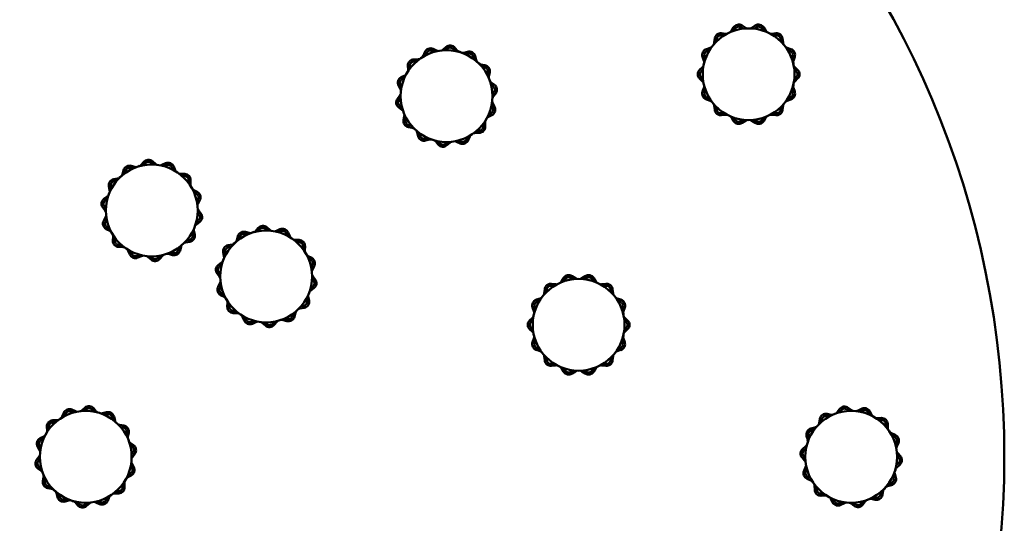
# Model space of a CAD drawing. Header units: millimetres. Extents: x 895 to 3556, y 117 to 2913.
# Tile 4 of 13: x 1312 to 1795, y 535 to 781. Entities that reach past the tile are written whole.
import ezdxf

# ---------------------------------------------------------------- set-up
doc = ezdxf.new("R2010")
doc.units = ezdxf.units.MM
doc.header["$LTSCALE"] = 10
doc.layers.add('Widoczne (ISO)', color=7, linetype='Continuous', lineweight=50)

msp = doc.modelspace()

# ---------------------------------------------------------------- linework, layer by layer
at = {"layer": 'Widoczne (ISO)'}
for p, q in [((1661.09, 775.89), (1662.1, 777.54)), ((1662.95, 777.02), (1662.28, 775.92)), ((1662.48, 775.99), (1663.53, 776.59)), ((1663.55, 776.56), (1663.53, 776.59)), ((1666.82, 776.96), (1665.74, 777.65)), ((1666.28, 778.49), (1667.91, 777.45)), ((1671.15, 777.45), (1672.78, 778.49)), ((1673.32, 777.65), (1672.24, 776.96)), ((1676.78, 775.92), (1676.11, 777.02)), ((1676.96, 777.54), (1677.97, 775.89)), ((1652.7, 770.12), (1652.89, 772.05)), ((1653.89, 771.94), (1653.76, 770.66)), ((1657.4, 773.57), (1656.12, 773.73)), ((1656.24, 774.72), (1658.16, 774.48)), ((1663.55, 776.56), (1663.68, 776.34)), ((1680.9, 774.48), (1682.82, 774.72)), ((1682.94, 773.73), (1681.66, 773.57)), ((1685.31, 770.66), (1685.18, 771.94)), ((1686.17, 772.05), (1686.37, 770.12)), ((1514.93, 767.06), (1516.68, 766.26)), ((1519.9, 766.72), (1521.36, 767.99)), ((1522.01, 767.23), (1521.04, 766.39)), ((1525.69, 766.01), (1524.86, 767)), ((1525.63, 767.64), (1526.87, 766.15)), ((1648.84, 766.96), (1650.67, 767.58)), ((1653.79, 770.97), (1654.55, 771.41)), ((1688.39, 767.58), (1690.22, 766.96)), ((1510.16, 763.74), (1510.92, 765.52)), ((1511.84, 765.12), (1511.33, 763.94)), ((1515.68, 765.62), (1514.51, 766.15)), ((1527.54, 765.58), (1527.67, 765.8)), ((1527.69, 765.83), (1527.67, 765.8)), ((1527.69, 765.83), (1528.74, 765.22)), ((1529.96, 765.18), (1531.83, 765.69)), ((1532.09, 764.72), (1530.85, 764.38)), ((1534.87, 762.03), (1534.56, 763.28)), ((1535.53, 763.52), (1536, 761.64)), ((1647.64, 761.28), (1646.98, 763.1)), ((1647.92, 763.44), (1648.36, 762.23)), ((1650.38, 766.43), (1649.16, 766.02)), ((1689.9, 766.02), (1688.68, 766.43)), ((1690.7, 762.23), (1691.14, 763.44)), ((1692.08, 763.1), (1691.42, 761.28)), ((1502.67, 756.84), (1502.59, 758.77)), ((1503.59, 758.81), (1503.65, 757.52)), ((1505.53, 761.89), (1507.46, 761.93)), ((1506.84, 760.92), (1505.55, 760.89)), ((1536.63, 760.59), (1537.68, 759.97)), ((1537.67, 759.94), (1537.54, 759.72)), ((1537.67, 759.94), (1537.68, 759.97)), ((1538.36, 759.42), (1540.27, 759.07)), ((1540.08, 758.08), (1538.82, 758.32)), ((1645.53, 756.76), (1646.92, 758.12)), ((1691.27, 760.41), (1691.52, 760.41)), ((1691.56, 760.41), (1691.52, 760.41)), ((1691.56, 760.41), (1691.56, 759.19)), ((1692.15, 758.12), (1693.53, 756.76)), ((1499.31, 753.16), (1501.03, 754.04)), ((1500.91, 752.85), (1499.76, 752.27)), ((1541.42, 754.45), (1541.68, 755.71)), ((1542.66, 755.51), (1542.27, 753.61)), ((1646.92, 751.12), (1645.53, 752.48)), ((1647.15, 756.95), (1646.23, 756.05)), ((1646.23, 753.19), (1647.15, 752.29)), ((1692.83, 756.05), (1691.91, 756.95)), ((1691.91, 752.29), (1692.83, 753.19)), ((1693.53, 752.48), (1692.15, 751.12)), ((1498.93, 747.37), (1498.02, 749.07)), ((1498.9, 749.54), (1499.51, 748.41)), ((1499.55, 748.61), (1499.56, 749.83)), ((1499.59, 749.83), (1499.56, 749.83)), ((1499.59, 749.83), (1499.84, 749.83)), ((1544.4, 748.64), (1543.37, 749.4)), ((1543.43, 750.58), (1545, 749.44)), ((1646.98, 746.14), (1647.64, 747.96)), ((1691.52, 748.82), (1691.27, 748.82)), ((1691.42, 747.96), (1692.08, 746.14)), ((1691.52, 748.82), (1691.56, 748.82)), ((1691.56, 750.04), (1691.56, 748.82)), ((1497.49, 742.59), (1498.66, 744.13)), ((1499.07, 743.01), (1498.28, 741.99)), ((1544.03, 744.78), (1544.81, 745.81)), ((1545.61, 745.2), (1544.43, 743.66)), ((1648.36, 747.01), (1647.92, 745.8)), ((1649.16, 743.22), (1650.38, 742.81)), ((1688.68, 742.81), (1689.9, 743.22)), ((1691.14, 745.8), (1690.7, 747.01)), ((1499.66, 737.21), (1498.1, 738.35)), ((1498.69, 739.16), (1499.73, 738.4)), ((1499.48, 738.58), (1499.49, 739.46)), ((1544.2, 738.25), (1543.59, 739.38)), ((1544.17, 740.43), (1545.08, 738.72)), ((1650.67, 741.66), (1648.84, 742.28)), ((1652.89, 737.19), (1652.7, 739.12)), ((1653.76, 738.58), (1653.89, 737.29)), ((1654.55, 737.83), (1653.79, 738.27)), ((1685.18, 737.29), (1685.31, 738.58)), ((1686.37, 739.12), (1686.17, 737.19)), ((1690.22, 742.28), (1688.39, 741.66)), ((1500.44, 732.28), (1500.83, 734.18)), ((1501.68, 733.34), (1501.42, 732.08)), ((1543.79, 734.63), (1542.06, 733.76)), ((1542.19, 734.94), (1543.34, 735.52)), ((1656.12, 735.51), (1657.4, 735.67)), ((1658.16, 734.76), (1656.24, 734.52)), ((1662.1, 731.7), (1661.09, 733.35)), ((1662.28, 733.32), (1662.95, 732.22)), ((1663.53, 732.64), (1662.48, 733.25)), ((1676.11, 732.22), (1676.78, 733.32)), ((1677.97, 733.35), (1676.96, 731.7)), ((1682.82, 734.52), (1680.9, 734.76)), ((1681.66, 735.67), (1682.94, 735.51)), ((1504.73, 728.37), (1502.83, 728.73)), ((1503.01, 729.71), (1504.28, 729.48)), ((1539.5, 728.98), (1539.45, 730.27)), ((1540.42, 730.96), (1540.5, 729.02)), ((1663.53, 732.64), (1663.55, 732.68)), ((1663.68, 732.89), (1663.55, 732.68)), ((1665.74, 731.59), (1666.82, 732.28)), ((1667.91, 731.79), (1666.28, 730.75)), ((1672.78, 730.75), (1671.15, 731.79)), ((1672.24, 732.28), (1673.32, 731.59)), ((1507.57, 724.27), (1507.1, 726.15)), ((1508.22, 725.76), (1508.54, 724.52)), ((1531.26, 722.67), (1531.76, 723.85)), ((1532.94, 724.05), (1532.17, 722.27)), ((1537.57, 725.9), (1535.63, 725.86)), ((1536.26, 726.87), (1537.55, 726.9)), ((1537.48, 727.61), (1536.42, 727.01)), ((1537.33, 727.86), (1537.46, 727.65)), ((1537.48, 727.61), (1537.46, 727.65)), ((1511, 723.07), (1512.24, 723.41)), ((1513.13, 722.61), (1511.27, 722.11)), ((1517.46, 720.15), (1516.23, 721.64)), ((1517.41, 721.78), (1518.23, 720.79)), ((1521.08, 720.56), (1522.05, 721.4)), ((1523.2, 721.07), (1521.74, 719.8)), ((1528.17, 720.73), (1526.41, 721.53)), ((1527.42, 722.17), (1528.59, 721.64)), ((1528.46, 722.49), (1527.69, 722.05)), ((1366.98, 709.72), (1368.84, 709.19)), ((1370.07, 709.23), (1371.13, 709.84)), ((1371.15, 709.8), (1371.13, 709.84)), ((1371.15, 709.8), (1371.27, 709.59)), ((1371.95, 710.15), (1373.19, 711.63)), ((1373.96, 710.99), (1373.13, 710)), ((1377.77, 710.35), (1376.81, 711.2)), ((1377.47, 711.95), (1378.92, 710.67)), ((1382.13, 710.19), (1383.9, 710.98)), ((1384.31, 710.07), (1383.13, 709.54)), ((1387.89, 709.42), (1388.64, 707.64)), ((1361.09, 704.04), (1362.15, 704.65)), ((1362.79, 705.7), (1363.27, 707.57)), ((1364.24, 707.32), (1363.92, 706.08)), ((1367.95, 708.41), (1366.71, 708.75)), ((1387.47, 707.84), (1386.97, 709.03)), ((1391.32, 705.81), (1393.26, 705.75)), ((1393.23, 704.76), (1391.94, 704.79)), ((1356.47, 697.71), (1356.09, 699.61)), ((1357.07, 699.8), (1357.32, 698.54)), ((1358.5, 703.15), (1360.41, 703.49)), ((1359.95, 702.39), (1358.68, 702.17)), ((1361.09, 704.04), (1361.11, 704.01)), ((1361.24, 703.79), (1361.11, 704.01)), ((1395.11, 701.37), (1395.18, 702.66)), ((1396.17, 702.61), (1396.08, 700.68)), ((1353.71, 693.56), (1355.28, 694.69)), ((1397.7, 697.87), (1399.42, 696.98)), ((1398.97, 696.09), (1397.82, 696.68)), ((1353.87, 689.92), (1354.65, 688.89)), ((1355.34, 693.5), (1354.3, 692.75)), ((1398.87, 693.65), (1399.12, 693.65)), ((1399.15, 693.65), (1399.12, 693.65)), ((1399.15, 693.65), (1399.15, 692.44)), ((1399.2, 692.23), (1399.81, 693.36)), ((1400.69, 692.88), (1399.77, 691.18)), ((1354.24, 687.77), (1353.07, 689.32)), ((1400.38, 685.8), (1399.6, 686.83)), ((1400.01, 687.95), (1401.17, 686.4)), ((1353.56, 682.84), (1354.48, 684.54)), ((1355.05, 683.49), (1354.44, 682.36)), ((1398.91, 682.22), (1399.95, 682.97)), ((1400.53, 682.16), (1398.97, 681.03)), ((1399.15, 683.28), (1399.15, 682.4)), ((1356.54, 677.85), (1354.82, 678.74)), ((1355.28, 679.63), (1356.43, 679.04)), ((1397.18, 675.92), (1396.93, 677.18)), ((1397.78, 678.01), (1398.16, 676.11)), ((1423.99, 676.05), (1422.75, 676.4)), ((1423.02, 677.36), (1424.88, 676.84)), ((1426.11, 676.87), (1427.16, 677.48)), ((1427.18, 677.45), (1427.16, 677.48)), ((1427.18, 677.45), (1427.31, 677.23)), ((1427.98, 677.8), (1429.23, 679.28)), ((1429.99, 678.63), (1429.16, 677.65)), ((1433.81, 678), (1432.84, 678.85)), ((1433.5, 679.6), (1434.96, 678.32)), ((1438.17, 677.84), (1439.93, 678.63)), ((1440.34, 677.72), (1439.17, 677.19)), ((1443.5, 675.49), (1443, 676.67)), ((1443.92, 677.06), (1444.68, 675.28)), ((1358.07, 673.11), (1358.17, 675.04)), ((1359.13, 674.35), (1359.07, 673.06)), ((1361.02, 670.96), (1362.3, 670.93)), ((1361.11, 671.71), (1361.09, 671.68)), ((1362.15, 671.07), (1361.09, 671.68)), ((1361.11, 671.71), (1361.24, 671.93)), ((1395.74, 672.57), (1393.84, 672.23)), ((1394.3, 673.33), (1395.57, 673.55)), ((1414.54, 670.8), (1416.44, 671.14)), ((1417.13, 671.69), (1418.18, 672.3)), ((1417.13, 671.69), (1417.15, 671.66)), ((1417.27, 671.44), (1417.15, 671.66)), ((1418.82, 673.35), (1419.3, 675.22)), ((1420.27, 674.97), (1419.95, 673.72)), ((1447.36, 673.45), (1449.29, 673.4)), ((1449.27, 672.4), (1447.98, 672.44)), ((1362.92, 669.91), (1360.99, 669.97)), ((1366.36, 666.3), (1365.61, 668.08)), ((1366.78, 667.88), (1367.28, 666.69)), ((1369.94, 665.65), (1371.12, 666.18)), ((1370.84, 666.05), (1370.07, 666.49)), ((1380.29, 664.73), (1381.12, 665.72)), ((1387.27, 666), (1385.4, 666.53)), ((1386.3, 667.31), (1387.54, 666.97)), ((1390.01, 668.4), (1390.33, 669.64)), ((1391.46, 670.02), (1390.98, 668.15)), ((1412.5, 665.36), (1412.12, 667.25)), ((1413.1, 667.45), (1413.36, 666.19)), ((1415.98, 670.04), (1414.71, 669.81)), ((1451.15, 669.02), (1451.21, 670.31)), ((1452.21, 670.26), (1452.12, 668.33)), ((1372.12, 665.53), (1370.35, 664.74)), ((1376.78, 663.77), (1375.33, 665.05)), ((1376.47, 665.37), (1377.44, 664.52)), ((1382.3, 665.57), (1381.06, 664.09)), ((1409.75, 661.2), (1411.32, 662.34)), ((1411.38, 661.15), (1410.33, 660.39)), ((1453.74, 665.52), (1455.46, 664.63)), ((1455, 663.74), (1453.86, 664.33)), ((1454.9, 661.3), (1455.15, 661.3)), ((1455.19, 661.3), (1455.15, 661.3)), ((1455.19, 661.3), (1455.19, 660.08)), ((1455.23, 659.88), (1455.85, 661.01)), ((1410.28, 655.42), (1409.11, 656.96)), ((1409.91, 657.57), (1410.68, 656.54)), ((1456.72, 660.53), (1455.8, 658.83)), ((1409.6, 650.48), (1410.52, 652.18)), ((1456.41, 653.45), (1455.64, 654.48)), ((1456.04, 655.59), (1457.21, 654.05)), ((1572.97, 651.92), (1574.89, 651.69)), ((1577.81, 653.1), (1578.82, 654.74)), ((1579.68, 654.22), (1579, 653.12)), ((1579.2, 653.19), (1580.26, 653.8)), ((1580.28, 653.77), (1580.26, 653.8)), ((1580.28, 653.77), (1580.4, 653.55)), ((1583.55, 654.16), (1582.46, 654.86)), ((1583.01, 655.7), (1584.63, 654.65)), ((1587.88, 654.65), (1589.51, 655.7)), ((1590.05, 654.86), (1588.96, 654.16)), ((1593.51, 653.12), (1592.83, 654.22)), ((1593.69, 654.74), (1594.7, 653.09)), ((1597.62, 651.69), (1599.54, 651.92)), ((1411.09, 651.14), (1410.47, 650.01)), ((1412.58, 645.5), (1410.86, 646.39)), ((1411.32, 647.27), (1412.46, 646.69)), ((1454.94, 649.87), (1455.99, 650.62)), ((1456.57, 649.81), (1455, 648.68)), ((1455.19, 650.93), (1455.19, 650.05)), ((1569.42, 647.33), (1569.62, 649.25)), ((1570.61, 649.15), (1570.48, 647.87)), ((1570.51, 648.17), (1571.28, 648.62)), ((1574.12, 650.77), (1572.85, 650.93)), ((1599.66, 650.93), (1598.39, 650.77)), ((1602.03, 647.87), (1601.9, 649.15)), ((1602.89, 649.25), (1603.09, 647.32)), ((1414.11, 640.76), (1414.2, 642.69)), ((1415.17, 641.99), (1415.11, 640.71)), ((1453.22, 643.56), (1452.96, 644.83)), ((1453.82, 645.66), (1454.2, 643.76)), ((1565.56, 644.17), (1567.4, 644.79)), ((1567.1, 643.63), (1565.88, 643.22)), ((1605.11, 644.79), (1606.95, 644.17)), ((1606.63, 643.22), (1605.41, 643.63)), ((1418.96, 637.56), (1417.03, 637.61)), ((1417.05, 638.61), (1418.34, 638.58)), ((1417.15, 639.36), (1417.13, 639.33)), ((1418.18, 638.72), (1417.13, 639.33)), ((1417.15, 639.36), (1417.27, 639.58)), ((1446.05, 636.04), (1446.37, 637.29)), ((1447.5, 637.67), (1447.02, 635.8)), ((1451.78, 640.22), (1449.88, 639.88)), ((1450.34, 640.98), (1451.61, 641.2)), ((1564.36, 638.49), (1563.7, 640.31)), ((1564.64, 640.65), (1565.08, 639.44)), ((1607.43, 639.43), (1607.87, 640.64)), ((1607.99, 637.62), (1608.25, 637.62)), ((1608.81, 640.3), (1608.15, 638.48)), ((1608.28, 637.62), (1608.25, 637.62)), ((1608.28, 637.62), (1608.28, 636.4)), ((1422.4, 633.95), (1421.64, 635.73)), ((1422.82, 635.53), (1423.32, 634.34)), ((1425.98, 633.3), (1427.15, 633.82)), ((1426.87, 633.7), (1426.11, 634.14)), ((1428.15, 633.18), (1426.39, 632.38)), ((1432.82, 631.42), (1431.36, 632.69)), ((1432.51, 633.02), (1433.48, 632.17)), ((1436.33, 632.38), (1437.16, 633.37)), ((1438.34, 633.22), (1437.09, 631.74)), ((1443.3, 633.65), (1441.44, 634.17)), ((1442.33, 634.96), (1443.57, 634.62)), ((1562.25, 633.97), (1563.64, 635.32)), ((1563.87, 634.16), (1562.95, 633.26)), ((1609.55, 633.25), (1608.63, 634.15)), ((1608.87, 635.32), (1610.25, 633.97)), ((1563.64, 628.33), (1562.25, 629.68)), ((1562.95, 630.4), (1563.87, 629.5)), ((1608.28, 627.25), (1608.28, 626.03)), ((1608.63, 629.49), (1609.55, 630.39)), ((1610.25, 629.68), (1608.87, 628.33)), ((1563.7, 623.35), (1564.36, 625.16)), ((1565.08, 624.21), (1564.64, 623)), ((1607.86, 623), (1607.43, 624.21)), ((1608.24, 626.03), (1607.99, 626.03)), ((1608.15, 625.16), (1608.8, 623.34)), ((1608.24, 626.03), (1608.28, 626.03)), ((1567.39, 618.86), (1565.56, 619.48)), ((1565.88, 620.43), (1567.1, 620.02)), ((1606.94, 619.48), (1605.11, 618.86)), ((1605.4, 620.01), (1606.62, 620.43)), ((1569.61, 614.4), (1569.42, 616.32)), ((1570.48, 615.78), (1570.61, 614.5)), ((1571.27, 615.03), (1570.51, 615.48)), ((1572.84, 612.72), (1574.12, 612.88)), ((1598.38, 612.87), (1599.66, 612.72)), ((1601.9, 614.5), (1602.03, 615.78)), ((1603.09, 616.32), (1602.89, 614.4)), ((1574.88, 611.96), (1572.96, 611.73)), ((1578.82, 608.91), (1577.81, 610.55)), ((1579, 610.53), (1579.67, 609.43)), ((1580.25, 609.85), (1579.2, 610.46)), ((1580.25, 609.85), (1580.27, 609.88)), ((1580.4, 610.1), (1580.27, 609.88)), ((1582.46, 608.79), (1583.54, 609.49)), ((1584.63, 609), (1583, 607.95)), ((1589.5, 607.95), (1587.87, 609)), ((1588.96, 609.49), (1590.04, 608.79)), ((1592.83, 609.43), (1593.5, 610.52)), ((1594.69, 610.55), (1593.68, 608.9)), ((1599.54, 611.72), (1597.62, 611.96)), ((1333.24, 586.88), (1333.99, 588.67)), ((1333.25, 586.89), (1334.01, 588.68)), ((1338.47, 588.92), (1337.57, 589.32)), ((1338.76, 588.8), (1337.59, 589.33)), ((1337.72, 588.49), (1338.49, 588.93)), ((1338, 590.24), (1339.76, 589.45)), ((1342.95, 589.93), (1344.41, 591.21)), ((1342.97, 589.93), (1344.43, 591.21)), ((1345.09, 590.46), (1344.12, 589.61)), ((1348.75, 589.27), (1347.92, 590.25)), ((1348.77, 589.26), (1347.94, 590.25)), ((1348.7, 590.89), (1349.95, 589.41)), ((1353.03, 588.46), (1354.89, 588.98)), ((1353.05, 588.45), (1354.91, 588.97)), ((1712.94, 588.96), (1714.07, 590.53)), ((1714.89, 589.94), (1714.13, 588.9)), ((1714.31, 589.15), (1715.2, 589.15)), ((1718.74, 589.6), (1717.71, 590.37)), ((1718.31, 591.17), (1719.86, 590)), ((1723.1, 589.76), (1724.8, 590.68)), ((1725.27, 589.8), (1724.14, 589.19)), ((1724.35, 589.15), (1725.57, 589.15)), ((1725.57, 589.11), (1725.57, 589.15)), ((1725.57, 589.11), (1725.57, 588.86)), ((1728.59, 587.82), (1728, 588.96)), ((1728.89, 589.42), (1729.78, 587.7)), ((1328.64, 585.01), (1330.57, 585.07)), ((1329.94, 584.04), (1328.65, 584)), ((1329.95, 584.05), (1328.66, 584.01)), ((1328.74, 583.3), (1329.79, 583.91)), ((1334.93, 588.29), (1334.43, 587.1)), ((1355.18, 588.01), (1353.94, 587.66)), ((1357.96, 585.35), (1357.64, 586.59)), ((1357.98, 585.34), (1357.66, 586.58)), ((1358.63, 586.83), (1359.11, 584.96)), ((1704.14, 583.84), (1704.48, 585.74)), ((1705.47, 585.56), (1705.24, 584.3)), ((1709.09, 586.92), (1707.83, 587.17)), ((1708.02, 588.16), (1709.92, 587.78)), ((1732.59, 586.08), (1734.52, 586.17)), ((1734.57, 585.17), (1733.29, 585.11)), ((1325.8, 579.92), (1325.71, 581.85)), ((1325.81, 579.94), (1325.72, 581.87)), ((1326.72, 581.92), (1326.78, 580.63)), ((1328.74, 583.3), (1328.76, 583.27)), ((1328.88, 583.05), (1328.76, 583.27)), ((1361.47, 582.76), (1363.38, 582.43)), ((1361.49, 582.75), (1363.39, 582.41)), ((1363.22, 581.42), (1361.95, 581.65)), ((1364.56, 577.82), (1364.82, 579.08)), ((1364.57, 577.8), (1364.83, 579.06)), ((1365.81, 578.87), (1365.43, 576.97)), ((1700.06, 580.98), (1701.93, 581.46)), ((1701.56, 580.33), (1700.31, 580.01)), ((1736.7, 581.94), (1736.67, 583.23)), ((1737.67, 583.25), (1737.72, 581.32)), ((1322.47, 576.24), (1324.19, 577.13)), ((1324.07, 575.92), (1322.92, 575.33)), ((1324.07, 575.94), (1322.93, 575.35)), ((1698.44, 575.4), (1697.92, 577.26)), ((1698.88, 577.53), (1699.23, 576.29)), ((1739.55, 578.64), (1741.33, 577.88)), ((1740.94, 576.96), (1739.75, 577.46)), ((1741.45, 573.13), (1741.98, 574.3)), ((1322.13, 570.42), (1321.2, 572.12)), ((1322.13, 570.44), (1321.21, 572.14)), ((1322.09, 572.62), (1322.7, 571.49)), ((1367.6, 572.01), (1366.55, 572.76)), ((1366.61, 573.97), (1368.18, 572.84)), ((1366.61, 573.95), (1368.18, 572.82)), ((1366.8, 572.58), (1366.8, 571.69)), ((1367.25, 568.17), (1368.02, 569.2)), ((1367.25, 568.15), (1368.02, 569.18)), ((1696, 571.05), (1697.48, 572.3)), ((1697.63, 571.11), (1696.64, 570.29)), ((1742.89, 573.89), (1742.1, 572.13)), ((1320.72, 565.66), (1321.89, 567.21)), ((1322.3, 566.09), (1321.52, 565.06)), ((1322.3, 566.07), (1321.52, 565.04)), ((1368.82, 568.58), (1367.66, 567.03)), ((1696.96, 565.32), (1695.68, 566.77)), ((1696.43, 567.43), (1697.28, 566.47)), ((1743.11, 566.8), (1742.26, 567.77)), ((1742.59, 568.92), (1743.86, 567.46)), ((1322.93, 560.29), (1321.36, 561.42)), ((1322.94, 560.27), (1321.37, 561.4)), ((1321.95, 562.23), (1322.99, 561.48)), ((1366.76, 561.32), (1366.51, 561.32)), ((1366.76, 561.32), (1366.8, 561.32)), ((1366.8, 562.54), (1366.8, 561.32)), ((1367.46, 561.62), (1366.84, 562.75)), ((1367.41, 563.79), (1368.34, 562.09)), ((1367.42, 563.81), (1368.34, 562.12)), ((1696.65, 560.35), (1697.44, 562.11)), ((1698.09, 561.11), (1697.56, 559.94)), ((1698.41, 560.07), (1697.96, 560.83)), ((1741.75, 561.12), (1741.14, 560.07)), ((1741.5, 561.27), (1741.71, 561.14)), ((1741.75, 561.12), (1741.71, 561.14)), ((1741.91, 563.12), (1742.9, 563.95)), ((1743.54, 563.19), (1742.06, 561.94)), ((1323.74, 555.37), (1324.12, 557.27)), ((1324.97, 556.44), (1324.72, 555.18)), ((1324.98, 556.42), (1324.73, 555.16)), ((1367.07, 558), (1365.35, 557.11)), ((1365.47, 558.3), (1366.61, 558.89)), ((1365.48, 558.32), (1366.62, 558.91)), ((1700, 555.6), (1698.22, 556.36)), ((1698.61, 557.28), (1699.79, 556.77)), ((1740.66, 556.71), (1740.32, 557.95)), ((1741.11, 558.84), (1741.63, 556.98)), ((1328.06, 551.49), (1326.15, 551.83)), ((1328.07, 551.47), (1326.16, 551.81)), ((1326.33, 552.81), (1327.59, 552.59)), ((1328.76, 550.97), (1328.74, 550.94)), ((1329.79, 550.33), (1328.74, 550.94)), ((1328.76, 550.97), (1328.88, 551.19)), ((1359.59, 550.19), (1360.88, 550.22)), ((1359.61, 550.2), (1360.89, 550.24)), ((1362.82, 552.32), (1362.76, 553.61)), ((1363.73, 554.3), (1363.82, 552.37)), ((1363.74, 554.32), (1363.84, 552.39)), ((1701.88, 550.99), (1701.83, 552.92)), ((1702.84, 552.3), (1702.88, 551.01)), ((1703.59, 551.09), (1702.98, 552.14)), ((1703.59, 551.09), (1703.62, 551.11)), ((1703.84, 551.23), (1703.62, 551.11)), ((1734.08, 548.67), (1734.3, 549.94)), ((1735.4, 550.4), (1735.06, 548.5)), ((1735.92, 551.11), (1735.7, 551.23)), ((1735.92, 551.11), (1735.95, 551.09)), ((1736.56, 552.14), (1735.95, 551.09)), ((1739.48, 553.26), (1737.61, 552.78)), ((1737.99, 553.91), (1739.23, 554.23)), ((1330.92, 547.41), (1330.44, 549.28)), ((1331.56, 548.9), (1331.88, 547.66)), ((1331.58, 548.89), (1331.9, 547.64)), ((1334.36, 546.23), (1335.6, 546.57)), ((1336.49, 545.78), (1334.63, 545.26)), ((1336.51, 545.78), (1334.65, 545.25)), ((1338.77, 545.14), (1337.72, 545.75)), ((1338.77, 545.14), (1338.79, 545.18)), ((1338.92, 545.39), (1338.79, 545.18)), ((1350.78, 545.44), (1351.95, 544.91)), ((1350.8, 545.44), (1351.97, 544.92)), ((1354.61, 545.95), (1355.12, 547.14)), ((1356.29, 547.34), (1355.54, 545.56)), ((1356.31, 547.35), (1355.55, 545.57)), ((1360.91, 549.22), (1358.97, 549.17)), ((1704.97, 549.07), (1706.26, 549.13)), ((1706.95, 548.16), (1705.02, 548.07)), ((1710.65, 544.82), (1709.76, 546.54)), ((1710.95, 546.42), (1711.54, 545.28)), ((1724.66, 544.29), (1725.41, 545.34)), ((1726.6, 545.28), (1725.47, 543.71)), ((1731.52, 546.08), (1729.62, 546.46)), ((1730.45, 547.32), (1731.72, 547.06)), ((1340.84, 543.35), (1339.59, 544.83)), ((1340.78, 544.98), (1341.61, 543.99)), ((1340.8, 544.97), (1341.63, 543.99)), ((1344.46, 543.78), (1345.42, 544.63)), ((1346.57, 544.31), (1345.12, 543.03)), ((1346.59, 544.31), (1345.14, 543.03)), ((1351.54, 544), (1349.78, 544.79)), ((1714.27, 544.43), (1715.4, 545.05)), ((1716.45, 544.48), (1714.75, 543.56)), ((1721.23, 543.07), (1719.68, 544.23)), ((1720.8, 544.64), (1721.83, 543.87))]:
    msp.add_line(p, q, dxfattribs=at)
for centre, radius in [((1344.77, 567.12), 450), ((1669.53, 754.62), 22.5), ((1521.55, 743.9), 22.5), ((1377.12, 687.86), 22.5), ((1433.16, 655.51), 22.5), ((1586.25, 631.82), 22.5), ((1344.77, 567.12), 22.5), ((1719.77, 567.12), 22.5)]:
    msp.add_circle(centre, radius, dxfattribs=at)
for centre, radius, start, end in [((1664.66, 775.97), 3, 57.24, 148.4743), ((1664.66, 775.97), 2, 57.24, 148.4743), ((1669.53, 779.97), 3, 237.24, 252.8954), ((1669.53, 779.97), 3, 287.1046, 302.76), ((1674.4, 775.97), 3, 31.5257, 122.76), ((1674.4, 775.97), 2, 31.5257, 122.76), ((1655.88, 771.74), 3, 82.9543, 174.1886), ((1655.88, 771.74), 2, 82.9543, 174.1886), ((1658.53, 777.46), 3, 262.9543, 278.6097), ((1658.53, 777.46), 3, 312.8189, 328.4743), ((1680.53, 777.46), 3, 211.5257, 227.1811), ((1680.53, 777.46), 3, 261.3903, 277.0457), ((1683.19, 771.74), 3, 5.8114, 97.0457), ((1683.19, 771.74), 2, 5.8114, 97.0457), ((1513.68, 764.33), 3, 65.444, 156.6783), ((1523.32, 765.72), 3, 39.7297, 130.964), ((1523.32, 765.72), 2, 39.7297, 130.964), ((1649.8, 764.12), 3, 108.6686, 199.9028), ((1649.71, 770.42), 3, 288.6686, 304.3239), ((1649.71, 770.42), 3, 338.5332, 354.1886), ((1689.35, 770.42), 3, 185.8114, 201.4668), ((1689.35, 770.42), 3, 235.6761, 251.3314), ((1689.26, 764.12), 3, 340.0972, 71.3314), ((1507.4, 764.93), 3, 321.0229, 336.6783), ((1513.68, 764.33), 2, 65.444, 156.6783), ((1517.93, 768.99), 3, 245.444, 261.0994), ((1517.93, 768.99), 3, 295.3086, 310.964), ((1529.18, 768.07), 3, 219.7297, 235.3851), ((1529.18, 768.07), 3, 269.5943, 285.2497), ((1532.62, 762.79), 3, 14.0154, 105.2497), ((1532.62, 762.79), 2, 14.0154, 105.2497), ((1649.8, 764.12), 2, 108.6686, 199.9028), ((1689.26, 764.12), 2, 340.0972, 71.3314), ((1505.59, 758.89), 3, 91.1583, 182.3926), ((1505.59, 758.89), 2, 91.1583, 182.3926), ((1507.4, 764.93), 3, 271.1583, 286.8136), ((1538.91, 762.37), 3, 194.0154, 209.6708), ((1538.91, 762.37), 3, 243.8801, 259.5354), ((1539.72, 756.12), 2, 348.3011, 79.5354), ((1539.72, 756.12), 3, 348.3011, 79.5354), ((1644.82, 760.26), 3, 314.3829, 330.0382), ((1644.82, 760.26), 3, 4.2475, 19.9028), ((1694.25, 760.26), 3, 160.0972, 175.7525), ((1694.25, 760.26), 3, 209.9618, 225.6171), ((1500.66, 750.49), 3, 116.8726, 208.1068), ((1499.68, 756.71), 3, 296.8726, 312.5279), ((1499.68, 756.71), 3, 346.7372, 2.3926), ((1545.2, 753.01), 3, 168.3011, 183.9565), ((1647.63, 754.62), 3, 134.3829, 225.6171), ((1647.63, 754.62), 2, 134.3829, 225.6171), ((1691.43, 754.62), 2, 314.3829, 45.6171), ((1691.43, 754.62), 3, 314.3829, 45.6171), ((1500.66, 750.49), 2, 116.8726, 208.1068), ((1545.2, 753.01), 3, 218.1658, 233.8211), ((1543.22, 747.02), 2, 322.5869, 53.8211), ((1543.22, 747.02), 3, 322.5869, 53.8211), ((1644.82, 748.98), 3, 29.9618, 45.6171), ((1644.82, 748.98), 3, 340.0972, 355.7525), ((1694.25, 748.98), 3, 184.2475, 199.9028), ((1694.25, 748.98), 3, 134.3829, 150.0382), ((1496.28, 745.95), 3, 322.5869, 338.2422), ((1496.28, 745.95), 3, 12.4515, 28.1068), ((1546.81, 741.84), 3, 142.5869, 158.2422), ((1649.8, 745.12), 3, 160.0972, 251.3314), ((1649.8, 745.12), 2, 160.0972, 251.3314), ((1689.26, 745.12), 2, 288.6686, 19.9028), ((1689.26, 745.12), 3, 288.6686, 19.9028), ((1499.87, 740.77), 3, 142.5869, 233.8211), ((1499.87, 740.77), 2, 142.5869, 233.8211), ((1542.43, 737.31), 2, 296.8726, 28.1068), ((1542.43, 737.31), 3, 296.8726, 28.1068), ((1546.81, 741.84), 3, 192.4515, 208.1068), ((1649.71, 738.81), 3, 55.6761, 71.3314), ((1649.71, 738.81), 3, 5.8114, 21.4668), ((1689.35, 738.81), 3, 158.5332, 174.1886), ((1689.35, 738.81), 3, 108.6686, 124.3239), ((1497.89, 734.79), 3, 38.1658, 53.8211), ((1497.89, 734.79), 3, 348.3011, 3.9565), ((1543.42, 731.08), 3, 116.8726, 132.5279), ((1655.88, 737.5), 3, 185.8114, 277.0457), ((1655.88, 737.5), 2, 185.8114, 277.0457), ((1658.53, 731.78), 3, 81.3903, 97.0457), ((1658.53, 731.78), 3, 31.5257, 47.1811), ((1680.53, 731.78), 3, 132.8189, 148.4743), ((1680.53, 731.78), 3, 82.9543, 98.6097), ((1683.19, 737.5), 3, 262.9543, 354.1886), ((1683.19, 737.5), 2, 262.9543, 354.1886), ((1503.37, 731.68), 3, 168.3011, 259.5354), ((1503.37, 731.68), 2, 168.3011, 259.5354), ((1504.19, 725.42), 3, 63.8801, 79.5354), ((1537.51, 728.9), 2, 271.1583, 2.3926), ((1537.51, 728.9), 3, 271.1583, 2.3926), ((1543.42, 731.08), 3, 166.7372, 182.3926), ((1664.66, 733.27), 3, 211.5257, 302.76), ((1664.66, 733.27), 2, 211.5257, 302.76), ((1669.53, 729.27), 3, 107.1046, 122.76), ((1669.53, 729.27), 3, 57.24, 72.8954), ((1674.4, 733.27), 3, 237.24, 328.4743), ((1674.4, 733.27), 2, 237.24, 328.4743), ((1504.19, 725.42), 3, 14.0154, 29.6708), ((1510.48, 725), 3, 194.0154, 285.2497), ((1510.48, 725), 2, 194.0154, 285.2497), ((1535.69, 722.86), 3, 141.0229, 156.6783), ((1535.69, 722.86), 3, 91.1583, 106.8136), ((1513.92, 719.72), 3, 89.5943, 105.2497), ((1513.92, 719.72), 3, 39.7297, 55.3851), ((1519.77, 722.07), 3, 219.7297, 310.964), ((1519.77, 722.07), 2, 219.7297, 310.964), ((1525.17, 718.81), 3, 115.3086, 130.964), ((1525.17, 718.81), 3, 65.444, 81.0994), ((1529.42, 723.46), 3, 245.444, 336.6783), ((1529.42, 723.46), 2, 245.444, 336.6783), ((1366.17, 706.83), 3, 74.3829, 165.6171), ((1369.65, 712.08), 3, 254.3829, 270.0382), ((1369.65, 712.08), 3, 304.2475, 319.9028), ((1375.49, 709.7), 3, 48.6686, 139.9028), ((1375.49, 709.7), 2, 48.6686, 139.9028), ((1380.9, 712.93), 3, 228.6686, 244.3239), ((1380.9, 712.93), 3, 278.5332, 294.1886), ((1385.13, 708.25), 3, 22.9543, 114.1886), ((1385.13, 708.25), 2, 22.9543, 114.1886), ((1359.88, 706.44), 3, 329.9618, 345.6171), ((1366.17, 706.83), 2, 74.3829, 165.6171), ((1391.4, 708.81), 3, 202.9543, 218.6097), ((1391.4, 708.81), 3, 252.8189, 268.4743), ((1393.18, 702.76), 2, 357.24, 88.4743), ((1393.18, 702.76), 3, 357.24, 88.4743), ((1359.03, 700.2), 3, 100.0972, 191.3314), ((1359.03, 700.2), 2, 100.0972, 191.3314), ((1359.88, 706.44), 3, 280.0972, 295.7525), ((1399.08, 700.53), 3, 177.24, 192.8954), ((1353.53, 697.12), 3, 305.8114, 321.4668), ((1353.53, 697.12), 3, 355.6761, 11.3314), ((1399.08, 700.53), 3, 227.1046, 242.76), ((1398.05, 694.32), 2, 331.5257, 62.76), ((1398.05, 694.32), 3, 331.5257, 62.76), ((1355.47, 691.12), 3, 125.8114, 217.0457), ((1355.47, 691.12), 2, 125.8114, 217.0457), ((1402.4, 689.75), 3, 151.5257, 167.1811), ((1351.84, 685.97), 3, 21.3903, 37.0457), ((1351.84, 685.97), 3, 331.5257, 347.1811), ((1402.4, 689.75), 3, 201.3903, 217.0457), ((1398.78, 684.6), 2, 305.8114, 37.0457), ((1398.78, 684.6), 3, 305.8114, 37.0457), ((1356.2, 681.4), 3, 151.5257, 242.76), ((1356.2, 681.4), 2, 151.5257, 242.76), ((1400.72, 678.6), 3, 125.8114, 141.4668), ((1431.52, 677.35), 3, 48.6686, 139.9028), ((1355.17, 675.18), 3, 47.1046, 62.76), ((1355.17, 675.18), 3, 357.24, 12.8954), ((1395.22, 675.52), 2, 280.0972, 11.3314), ((1395.22, 675.52), 3, 280.0972, 11.3314), ((1400.72, 678.6), 3, 175.6761, 191.3314), ((1422.21, 674.47), 3, 74.3829, 165.6171), ((1422.21, 674.47), 2, 74.3829, 165.6171), ((1425.69, 679.73), 3, 254.3829, 270.0382), ((1425.69, 679.73), 3, 304.2475, 319.9028), ((1431.52, 677.35), 2, 48.6686, 139.9028), ((1436.94, 680.57), 3, 228.6686, 244.3239), ((1436.94, 680.57), 3, 278.5332, 294.1886), ((1441.16, 675.89), 3, 22.9543, 114.1886), ((1441.16, 675.89), 2, 22.9543, 114.1886), ((1361.07, 672.96), 3, 177.24, 268.4743), ((1361.07, 672.96), 2, 177.24, 268.4743), ((1394.37, 669.28), 3, 149.9618, 165.6171), ((1394.37, 669.28), 3, 100.0972, 115.7525), ((1415.07, 667.84), 3, 100.0972, 191.3314), ((1415.92, 674.09), 3, 280.0972, 295.7525), ((1415.92, 674.09), 3, 329.9618, 345.6171), ((1447.44, 676.45), 3, 202.9543, 218.6097), ((1447.44, 676.45), 3, 252.8189, 268.4743), ((1449.21, 670.4), 2, 357.24, 88.4743), ((1449.21, 670.4), 3, 357.24, 88.4743), ((1362.84, 666.91), 3, 72.8189, 88.4743), ((1362.84, 666.91), 3, 22.9543, 38.6097), ((1369.12, 667.47), 3, 202.9543, 294.1886), ((1369.12, 667.47), 2, 202.9543, 294.1886), ((1373.35, 662.79), 3, 98.5332, 114.1886), ((1384.6, 663.64), 3, 124.2475, 139.9028), ((1384.6, 663.64), 3, 74.3829, 90.0382), ((1388.07, 668.89), 3, 254.3829, 345.6171), ((1388.07, 668.89), 2, 254.3829, 345.6171), ((1415.07, 667.84), 2, 100.0972, 191.3314), ((1455.11, 668.18), 3, 177.24, 192.8954), ((1455.11, 668.18), 3, 227.1046, 242.76), ((1373.35, 662.79), 3, 48.6686, 64.3239), ((1378.76, 666.02), 3, 228.6686, 319.9028), ((1378.76, 666.02), 2, 228.6686, 319.9028), ((1411.5, 658.77), 3, 125.8114, 217.0457), ((1409.56, 664.77), 3, 305.8114, 321.4668), ((1409.56, 664.77), 3, 355.6761, 11.3314), ((1454.09, 661.96), 2, 331.5257, 62.76), ((1454.09, 661.96), 3, 331.5257, 62.76), ((1411.5, 658.77), 2, 125.8114, 217.0457), ((1458.44, 657.4), 3, 151.5257, 167.1811), ((1458.44, 657.4), 3, 201.3903, 217.0457), ((1581.38, 653.18), 3, 57.2347, 148.4689), ((1591.13, 653.17), 3, 31.5204, 122.7547), ((1407.88, 653.61), 3, 21.3903, 37.0457), ((1407.88, 653.61), 3, 331.5257, 347.1811), ((1454.82, 652.24), 2, 305.8114, 37.0457), ((1454.82, 652.24), 3, 305.8114, 37.0457), ((1572.6, 648.95), 3, 82.949, 174.1832), ((1575.26, 654.66), 3, 262.949, 278.6043), ((1575.26, 654.66), 3, 312.8136, 328.4689), ((1581.38, 653.18), 2, 57.2347, 148.4689), ((1586.26, 657.17), 3, 237.2347, 252.89), ((1586.26, 657.17), 3, 287.0993, 302.7547), ((1591.13, 653.17), 2, 31.5204, 122.7547), ((1597.25, 654.66), 3, 211.5204, 227.1757), ((1597.25, 654.66), 3, 261.385, 277.0404), ((1599.91, 648.94), 3, 5.8061, 97.0404), ((1412.23, 649.05), 3, 151.5257, 242.76), ((1412.23, 649.05), 2, 151.5257, 242.76), ((1456.76, 646.25), 3, 175.6761, 191.3314), ((1456.76, 646.25), 3, 125.8114, 141.4668), ((1566.44, 647.63), 3, 338.5279, 354.1832), ((1572.6, 648.95), 2, 82.949, 174.1832), ((1599.91, 648.94), 2, 5.8061, 97.0404), ((1606.07, 647.63), 3, 185.8061, 201.4615), ((1411.21, 642.83), 3, 47.1046, 62.76), ((1411.21, 642.83), 3, 357.24, 12.8954), ((1451.25, 643.17), 2, 280.0972, 11.3314), ((1451.25, 643.17), 3, 280.0972, 11.3314), ((1566.52, 641.33), 3, 108.6632, 199.8975), ((1566.52, 641.33), 2, 108.6632, 199.8975), ((1566.44, 647.63), 3, 288.6632, 304.3186), ((1606.07, 647.63), 3, 235.6707, 251.3261), ((1605.99, 641.32), 2, 340.0918, 71.3261), ((1605.99, 641.32), 3, 340.0918, 71.3261), ((1417.11, 640.61), 3, 177.24, 268.4743), ((1417.11, 640.61), 2, 177.24, 268.4743), ((1418.88, 634.56), 3, 72.8189, 88.4743), ((1450.4, 636.92), 3, 149.9618, 165.6171), ((1450.4, 636.92), 3, 100.0972, 115.7525), ((1561.54, 637.47), 3, 4.2422, 19.8975), ((1610.97, 637.46), 3, 160.0918, 175.7472), ((1418.88, 634.56), 3, 22.9543, 38.6097), ((1425.16, 635.12), 3, 202.9543, 294.1886), ((1425.16, 635.12), 2, 202.9543, 294.1886), ((1429.38, 630.44), 3, 98.5332, 114.1886), ((1429.38, 630.44), 3, 48.6686, 64.3239), ((1434.8, 633.67), 2, 228.6686, 319.9028), ((1440.63, 631.28), 3, 124.2475, 139.9028), ((1440.63, 631.28), 3, 74.3829, 90.0382), ((1444.11, 636.54), 3, 254.3829, 345.6171), ((1444.11, 636.54), 2, 254.3829, 345.6171), ((1564.35, 631.83), 3, 134.3775, 225.6118), ((1564.35, 631.83), 2, 134.3775, 225.6118), ((1561.54, 637.47), 3, 314.3775, 330.0329), ((1610.97, 637.46), 3, 209.9564, 225.6118), ((1608.15, 631.82), 2, 314.3775, 45.6118), ((1608.15, 631.82), 3, 314.3775, 45.6118), ((1434.8, 633.67), 3, 228.6686, 319.9028), ((1561.54, 626.19), 3, 29.9564, 45.6118), ((1610.97, 626.18), 3, 134.3775, 150.0329), ((1566.52, 622.32), 3, 160.0918, 251.3261), ((1561.54, 626.19), 3, 340.0918, 355.7472), ((1566.52, 622.32), 2, 160.0918, 251.3261), ((1605.98, 622.32), 2, 288.6632, 19.8975), ((1605.98, 622.32), 3, 288.6632, 19.8975), ((1610.97, 626.18), 3, 184.2422, 199.8975), ((1566.43, 616.02), 3, 55.6707, 71.3261), ((1606.07, 616.02), 3, 108.6632, 124.3186), ((1566.43, 616.02), 3, 5.8061, 21.4615), ((1572.6, 614.7), 3, 185.8061, 277.0404), ((1572.6, 614.7), 2, 185.8061, 277.0404), ((1599.91, 614.7), 3, 262.949, 354.1832), ((1599.91, 614.7), 2, 262.949, 354.1832), ((1606.07, 616.02), 3, 158.5279, 174.1832), ((1575.25, 608.99), 3, 81.385, 97.0404), ((1575.25, 608.99), 3, 31.5204, 47.1757), ((1581.38, 610.47), 3, 211.5204, 302.7547), ((1581.38, 610.47), 2, 211.5204, 302.7547), ((1586.25, 606.47), 3, 107.0993, 122.7547), ((1586.25, 606.47), 3, 57.2347, 72.89), ((1591.12, 610.47), 3, 237.2347, 328.4689), ((1591.12, 610.47), 2, 237.2347, 328.4689), ((1597.25, 608.98), 3, 132.8136, 148.4689), ((1597.25, 608.98), 3, 82.949, 98.6043), ((1336.75, 587.5), 3, 111.2658, 157.0974), ((1336.77, 587.51), 3, 65.8114, 157.0457), ((1336.77, 587.51), 2, 65.8114, 157.0457), ((1336.75, 587.5), 2, 65.8631, 111.1716), ((1340.99, 592.19), 3, 245.8114, 261.4668), ((1340.97, 592.18), 3, 295.7277, 311.3831), ((1340.99, 592.19), 3, 295.6761, 311.3314), ((1346.39, 588.96), 3, 85.5516, 131.3831), ((1346.41, 588.96), 3, 40.0972, 131.3314), ((1346.41, 588.96), 2, 40.0972, 131.3314), ((1346.39, 588.96), 2, 40.1488, 85.4573), ((1352.24, 591.34), 3, 220.0972, 235.7525), ((1355.7, 586.1), 3, 59.8373, 105.6688), ((1355.72, 586.09), 3, 14.3829, 105.6171), ((1710.51, 590.72), 3, 308.5332, 324.1886), ((1716.51, 588.77), 3, 52.9543, 144.1886), ((1716.51, 588.77), 2, 52.9543, 144.1886), ((1721.67, 592.4), 3, 232.9543, 248.6097), ((1721.67, 592.4), 3, 282.8189, 298.4743), ((1726.23, 588.05), 3, 27.24, 118.4743), ((1726.23, 588.05), 2, 27.24, 118.4743), ((1328.7, 582), 3, 136.9801, 182.8117), ((1328.72, 582.02), 3, 91.5257, 182.76), ((1328.72, 582.02), 2, 91.5257, 182.76), ((1328.7, 582), 2, 91.5774, 136.8858), ((1330.49, 588.06), 3, 271.5257, 287.1811), ((1330.47, 588.05), 3, 321.442, 337.0974), ((1330.49, 588.06), 3, 321.3903, 337.0457), ((1352.22, 591.35), 3, 270.0134, 285.6688), ((1352.24, 591.34), 3, 269.9618, 285.6171), ((1355.72, 586.09), 2, 14.3829, 105.6171), ((1355.7, 586.1), 2, 14.4345, 59.743), ((1362.01, 585.7), 3, 194.3829, 210.0382), ((1701.19, 584.36), 3, 334.2475, 349.9028), ((1707.43, 585.21), 3, 78.6686, 169.9028), ((1707.43, 585.21), 2, 78.6686, 169.9028), ((1710.51, 590.72), 3, 258.6686, 274.3239), ((1732.45, 589.07), 3, 207.24, 222.8954), ((1732.45, 589.07), 3, 257.1046, 272.76), ((1734.67, 583.17), 3, 1.5257, 92.76), ((1734.67, 583.17), 2, 1.5257, 92.76), ((1322.81, 579.77), 3, 347.1563, 2.8117), ((1322.82, 579.79), 3, 347.1046, 2.76), ((1362, 585.72), 3, 244.2992, 259.9545), ((1362.01, 585.7), 3, 244.2475, 259.9028), ((1362.87, 579.46), 2, 348.6686, 79.9028), ((1362.86, 579.47), 3, 34.123, 79.9545), ((1362.87, 579.46), 3, 348.6686, 79.9028), ((1362.86, 579.47), 2, 348.7202, 34.0287), ((1700.81, 578.07), 3, 104.3829, 195.6171), ((1700.81, 578.07), 2, 104.3829, 195.6171), ((1701.19, 584.36), 3, 284.3829, 300.0382), ((1740.72, 581.4), 3, 181.5257, 197.1811), ((1740.72, 581.4), 3, 231.3903, 247.0457), ((1323.84, 573.57), 3, 117.24, 208.4743), ((1323.84, 573.56), 3, 162.6944, 208.5259), ((1323.84, 573.57), 2, 117.24, 208.4743), ((1323.84, 573.56), 2, 117.2917, 162.6001), ((1322.82, 579.79), 3, 297.24, 312.8954), ((1368.37, 576.38), 3, 168.6686, 184.3239), ((1368.36, 576.4), 3, 218.5849, 234.2402), ((1368.37, 576.38), 3, 218.5332, 234.1886), ((1695.55, 574.59), 3, 359.9618, 15.6171), ((1740.16, 575.12), 2, 335.8114, 67.0457), ((1740.16, 575.12), 3, 335.8114, 67.0457), ((1319.49, 569.01), 3, 12.8189, 28.4743), ((1319.49, 568.99), 3, 12.8706, 28.5259), ((1366.43, 570.38), 2, 322.9543, 54.1886), ((1366.42, 570.4), 2, 323.006, 8.3144), ((1366.42, 570.4), 3, 8.4087, 54.2402), ((1366.43, 570.38), 3, 322.9543, 54.1886), ((1697.93, 568.76), 3, 130.0972, 221.3314), ((1697.93, 568.76), 2, 130.0972, 221.3314), ((1695.55, 574.59), 3, 310.0972, 325.7525), ((1744.84, 570.9), 3, 155.8114, 171.4668), ((1744.84, 570.9), 3, 205.6761, 221.3314), ((1323.12, 563.86), 3, 142.9543, 234.1886), ((1323.12, 563.86), 2, 142.9543, 234.1886), ((1323.12, 563.84), 2, 143.006, 188.3144), ((1319.49, 569.01), 3, 322.9543, 338.6097), ((1370.05, 565.25), 3, 192.8706, 208.5259), ((1370.05, 565.22), 3, 192.8189, 208.4743), ((1370.05, 565.22), 3, 142.9543, 158.6097), ((1694.7, 563.34), 3, 25.6761, 41.3314), ((1741.61, 565.48), 2, 310.0972, 41.3314), ((1741.61, 565.48), 3, 310.0972, 41.3314), ((1323.12, 563.84), 3, 188.4087, 234.2402), ((1321.17, 557.86), 3, 38.5332, 54.1886), ((1321.18, 557.84), 3, 38.5849, 54.2402), ((1365.7, 560.66), 2, 297.24, 28.4743), ((1365.7, 560.68), 2, 297.2917, 342.6001), ((1365.7, 560.66), 3, 297.24, 28.4743), ((1365.7, 560.68), 3, 342.6944, 28.5259), ((1699.39, 559.12), 3, 155.8114, 247.0457), ((1699.39, 559.12), 2, 155.8114, 247.0457), ((1694.7, 563.34), 3, 335.8114, 351.4668), ((1744, 559.65), 3, 179.9618, 195.6171), ((1744, 559.65), 3, 130.0972, 145.7525), ((1326.68, 554.78), 3, 168.6686, 259.9028), ((1321.17, 557.86), 3, 348.6686, 4.3239), ((1326.68, 554.78), 2, 168.6686, 259.9028), ((1326.69, 554.77), 2, 168.7202, 214.0287), ((1366.73, 554.44), 3, 167.1046, 182.76), ((1366.74, 554.46), 3, 167.1563, 182.8117), ((1366.73, 554.44), 3, 117.24, 132.8954), ((1698.83, 552.84), 3, 51.3903, 67.0457), ((1738.74, 556.17), 2, 284.3829, 15.6171), ((1738.74, 556.17), 3, 284.3829, 15.6171), ((1326.69, 554.77), 3, 214.123, 259.9545), ((1327.53, 548.54), 3, 64.2475, 79.9028), ((1327.55, 548.52), 3, 64.2992, 79.9545), ((1327.53, 548.54), 3, 14.3829, 30.0382), ((1360.83, 552.22), 2, 271.5257, 2.76), ((1360.84, 552.24), 2, 271.5774, 316.8858), ((1360.83, 552.22), 3, 271.5257, 2.76), ((1360.84, 552.24), 3, 316.9801, 2.8117), ((1698.83, 552.84), 3, 1.5257, 17.1811), ((1704.88, 551.07), 3, 181.5257, 272.76), ((1704.88, 551.07), 2, 181.5257, 272.76), ((1738.35, 549.88), 3, 154.2475, 169.9028), ((1738.35, 549.88), 3, 104.3829, 120.0382), ((1333.82, 548.15), 3, 194.3829, 285.6171), ((1333.82, 548.15), 2, 194.3829, 285.6171), ((1333.84, 548.14), 2, 194.4345, 239.743), ((1333.84, 548.14), 3, 239.8373, 285.6688), ((1337.3, 542.9), 3, 89.9618, 105.6171), ((1337.32, 542.89), 3, 90.0134, 105.6688), ((1337.3, 542.9), 3, 40.0972, 55.7525), ((1352.77, 546.73), 3, 245.8114, 337.0457), ((1352.77, 546.73), 2, 245.8114, 337.0457), ((1352.79, 546.74), 3, 291.2658, 337.0974), ((1359.05, 546.17), 3, 141.3903, 157.0457), ((1359.07, 546.19), 3, 141.442, 157.0974), ((1359.05, 546.17), 3, 91.5257, 107.1811), ((1707.1, 545.17), 3, 77.1046, 92.76), ((1707.1, 545.17), 3, 27.24, 42.8954), ((1713.32, 546.19), 2, 207.24, 298.4743), ((1729.03, 543.52), 3, 128.5332, 144.1886), ((1729.03, 543.52), 3, 78.6686, 94.3239), ((1732.11, 549.02), 3, 258.6686, 349.9028), ((1732.11, 549.02), 2, 258.6686, 349.9028), ((1343.14, 545.28), 3, 220.0972, 311.3314), ((1343.14, 545.28), 2, 220.0972, 311.3314), ((1343.15, 545.28), 2, 220.1488, 265.4573), ((1343.15, 545.28), 3, 265.5516, 311.3831), ((1348.55, 542.05), 3, 115.6761, 131.3314), ((1348.57, 542.06), 3, 115.7277, 131.3831), ((1348.55, 542.05), 3, 65.8114, 81.4668), ((1352.79, 546.74), 2, 245.8631, 291.1716), ((1713.32, 546.19), 3, 207.24, 298.4743), ((1717.88, 541.84), 3, 102.8189, 118.4743), ((1717.88, 541.84), 3, 52.9543, 68.6097), ((1723.04, 545.46), 3, 232.9543, 324.1886), ((1723.04, 545.46), 2, 232.9543, 324.1886)]:
    msp.add_arc(centre, radius, start, end, dxfattribs=at)

doc.saveas('drawing.dxf')
